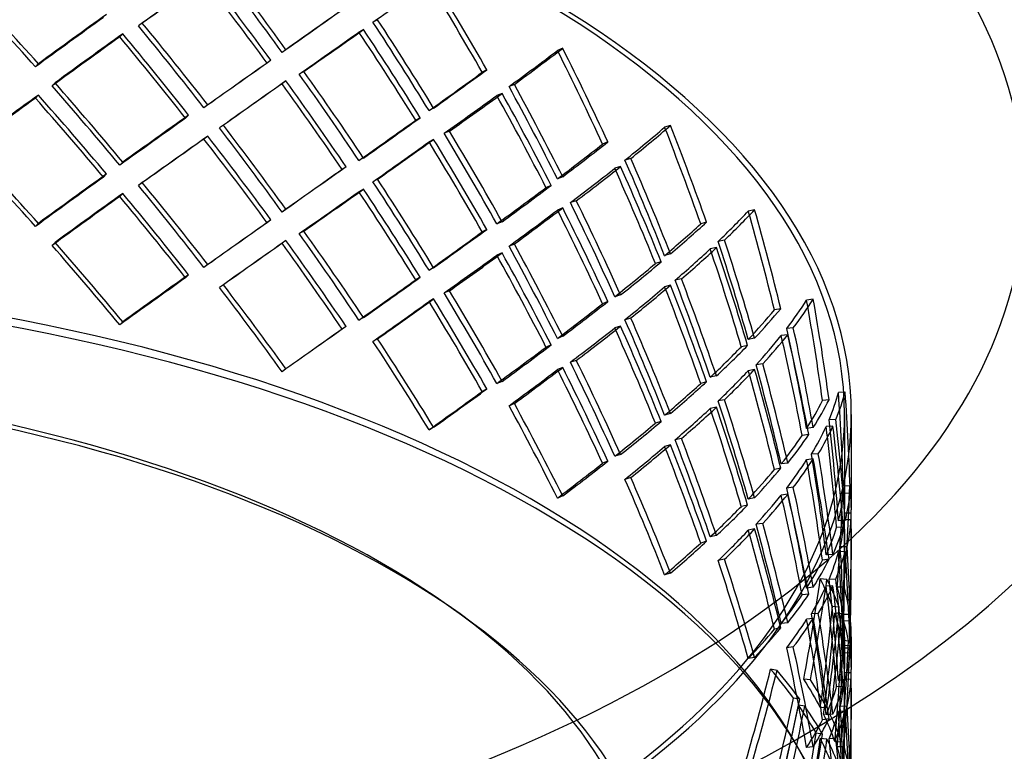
# Model space of a CAD drawing. Header units: millimetres. Extents: x -749 to 749, y -690 to 572.
# Tile 7 of 9: x 169 to 531, y 20 to 289. Entities that reach past the tile are written whole.
import ezdxf

# ---------------------------------------------------------------- set-up
doc = ezdxf.new("R2010")
doc.units = ezdxf.units.MM
doc.layers.add('HIDDEN', color=7, linetype='Continuous')
doc.layers.add('THICK', color=7, linetype='Continuous')

msp = doc.modelspace()

# ---------------------------------------------------------------- linework, layer by layer
at = {"layer": 'HIDDEN'}
for p, q in [((214.02, 287.92), (212.6, 286.88)), ((300.62, 289.16), (298.93, 288.24)), ((206.84, 283.95), (205.75, 282.82)), ((295.44, 285.5), (293.75, 284.58)), ((266.89, 278.1), (265.49, 277.07)), ((368.78, 278.61), (366.84, 277.82)), ((175.76, 272.89), (174.67, 271.77)), ((261.38, 274.2), (259.97, 273.17)), ((273.48, 270.08), (271.77, 269.15)), ((340.84, 270.7), (339.14, 269.78)), ((181.92, 265.9), (180.83, 264.77)), ((266.89, 266.61), (265.49, 265.58)), ((350.97, 265.32), (349.02, 264.53)), ((175.76, 261.4), (174.67, 260.27)), ((346.45, 262.01), (344.5, 261.22)), ((238.14, 257.75), (236.73, 256.71)), ((231.07, 254.01), (229.98, 252.88)), ((321.26, 256.58), (319.57, 255.66)), ((243.87, 250.31), (242.46, 249.28)), ((316.34, 253.06), (314.65, 252.14)), ((408.44, 250.17), (406.29, 249.53)), ((327.11, 248.1), (325.15, 247.31)), ((238.14, 246.25), (236.73, 245.22)), ((321.26, 245.09), (319.57, 244.17)), ((385.38, 244.12), (383.43, 243.33)), ((206.84, 236.67), (205.75, 235.54)), ((295.44, 238.22), (293.75, 237.3)), ((393.83, 238.06), (391.68, 237.42)), ((200.85, 232.34), (199.76, 231.22)), ((289.03, 234.98), (287.63, 233.94)), ((390.07, 235.06), (387.92, 234.42)), ((214.02, 229.15), (212.6, 228.1)), ((300.62, 230.39), (298.93, 229.47)), ((368.78, 231.33), (366.84, 230.54)), ((206.84, 225.17), (205.75, 224.05)), ((295.44, 226.73), (293.75, 225.8)), ((364.56, 228.14), (362.62, 227.35)), ((373.77, 222.45), (371.6, 221.81)), ((266.89, 219.33), (265.49, 218.29)), ((368.78, 219.83), (366.84, 219.05)), ((439.39, 219.14), (437.08, 218.66)), ((175.76, 214.12), (174.67, 212.99)), ((261.38, 215.43), (259.97, 214.39)), ((346.45, 214.73), (344.5, 213.94)), ((421.7, 214.59), (419.55, 213.95)), ((273.48, 211.31), (271.77, 210.38)), ((340.84, 211.93), (339.14, 211)), ((181.92, 207.12), (180.83, 205.99)), ((266.89, 207.84), (265.49, 206.8)), ((428.3, 207.98), (425.98, 207.5)), ((346.45, 203.24), (344.5, 202.45)), ((350.97, 206.54), (349.02, 205.75)), ((425.38, 205.22), (423.06, 204.74)), ((405.01, 199.98), (402.86, 199.34)), ((408.44, 202.88), (406.29, 202.25)), ((238.14, 198.97), (236.73, 197.94)), ((321.26, 197.81), (319.57, 196.88)), ((231.07, 195.23), (229.98, 194.11)), ((316.34, 194.29), (314.65, 193.36)), ((412.47, 193.68), (410.14, 193.2)), ((243.87, 191.54), (242.46, 190.5)), ((327.11, 189.33), (325.15, 188.53)), ((408.44, 191.39), (406.29, 190.75)), ((321.26, 186.31), (319.57, 185.39)), ((385.38, 185.35), (383.43, 184.56)), ((390.07, 187.78), (387.92, 187.14)), ((460.98, 186.19), (458.56, 185.89)), ((449.04, 182.72), (446.72, 182.25)), ((206.84, 177.89), (205.75, 176.77)), ((295.44, 179.45), (293.75, 178.52)), ((393.83, 179.29), (391.68, 178.65)), ((289.03, 176.2), (287.63, 175.17)), ((390.07, 176.28), (387.92, 175.64)), ((453.64, 175.7), (451.21, 175.4)), ((300.62, 171.61), (298.93, 170.69)), ((368.78, 172.55), (366.84, 171.77)), ((439.39, 171.86), (437.08, 171.38)), ((451.62, 173.12), (449.19, 172.82)), ((364.56, 169.37), (362.62, 168.58)), ((436.83, 169.17), (434.52, 168.7)), ((373.77, 163.68), (371.6, 163.03)), ((266.89, 160.55), (265.49, 159.52)), ((368.78, 161.06), (366.84, 160.27)), ((439.39, 160.37), (437.08, 159.89)), ((442.37, 162.4), (439.93, 162.09)), ((346.45, 155.96), (344.5, 155.17)), ((425.38, 157.94), (423.06, 157.46)), ((340.84, 153.15), (339.14, 152.23)), ((421.7, 155.81), (419.55, 155.18)), ((428.3, 149.2), (425.98, 148.73)), ((466.8, 149.21), (464.37, 148.91)), ((472.75, 152.02), (470.26, 151.9)), ((350.97, 147.77), (349.02, 146.98)), ((425.38, 146.44), (423.06, 145.97)), ((408.44, 144.11), (406.29, 143.47)), ((469.31, 141.93), (466.82, 141.8)), ((472.5, 143.76), (472.5, 109)), ((475, 143.76), (475, 108.89)), ((321.26, 139.03), (319.57, 138.11)), ((405.01, 141.2), (402.86, 140.57)), ((460.98, 138.91), (458.56, 138.61)), ((468.24, 139.46), (465.75, 139.34)), ((412.47, 134.91), (410.14, 134.43)), ((459.34, 136.38), (456.91, 136.07)), ((408.44, 132.62), (406.29, 131.98)), ((390.07, 129), (387.92, 128.36)), ((460.98, 127.42), (458.56, 127.11)), ((462.85, 129.27), (460.34, 129.15)), ((385.38, 126.58), (383.43, 125.79)), ((449.04, 123.95), (446.72, 123.47)), ((451.62, 125.84), (449.19, 125.54)), ((393.83, 120.51), (391.68, 119.87)), ((453.64, 116.93), (451.21, 116.62)), ((474.44, 117.36), (471.94, 117.42)), ((368.78, 113.78), (366.84, 112.99)), ((439.39, 113.08), (437.08, 112.61)), ((451.62, 114.35), (449.19, 114.05)), ((474.62, 114.76), (472.13, 114.63)), ((436.83, 110.4), (434.52, 109.92)), ((474.98, 107.37), (472.48, 107.43)), ((439.39, 101.59), (437.08, 101.12)), ((442.37, 103.62), (439.93, 103.32)), ((472.06, 102.29), (469.57, 102.17)), ((472.75, 104.74), (470.26, 104.62)), ((474.88, 104.95), (472.37, 105.01)), ((472.5, 101.57), (472.5, 90.12)), ((475, 101.68), (475, 90.22)), ((425.38, 99.16), (423.06, 98.68)), ((421.7, 97.04), (419.55, 96.4)), ((473.46, 95.01), (470.94, 95.07)), ((468.24, 92.18), (465.75, 92.06)), ((472.75, 93.25), (470.26, 93.12)), ((428.3, 90.43), (425.98, 89.95)), ((466.8, 90.43), (464.37, 90.13)), ((408.44, 85.34), (406.29, 84.7)), ((460.98, 80.13), (458.56, 79.83)), ((466.01, 82.94), (463.56, 83.18)), ((468.24, 80.69), (465.75, 80.56)), ((469.31, 83.15), (466.82, 83.03)), ((472.32, 80.1), (469.82, 80.16)), ((459.34, 77.6), (456.91, 77.3)), ((470.53, 72.77), (468.07, 73.01)), ((462.85, 70.5), (460.34, 70.37)), ((471.39, 70.32), (468.93, 70.56)), ((474.44, 70.08), (471.94, 70.14)), ((451.62, 67.07), (449.19, 66.76)), ((460.98, 68.64), (458.56, 68.34)), ((474.71, 67.64), (472.22, 67.71)), ((449.04, 65.18), (446.72, 64.7)), ((472.5, 61.7), (472.5, 50.22)), ((453.64, 58.15), (451.21, 57.85)), ((473.98, 60.33), (471.51, 60.58)), ((474.44, 58.58), (471.94, 58.64)), ((475, 61.6), (475, 50.11)), ((474.62, 55.98), (472.13, 55.86)), ((474.88, 57.66), (472.37, 57.73)), ((439.39, 54.31), (437.08, 53.83)), ((447.66, 49.51), (445.3, 49.92)), ((474.98, 48.59), (472.48, 48.66)), ((459.96, 45.99), (457.5, 46.23)), ((472.06, 43.52), (469.57, 43.4)), ((472.75, 45.96), (470.26, 45.84)), ((474.88, 46.17), (472.37, 46.23)), ((472.5, 42.8), (472.5, 31.35)), ((475, 42.91), (475, 31.45)), ((456.05, 38.86), (453.69, 39.28)), ((457.86, 36.31), (455.5, 36.73)), ((473.46, 36.23), (470.94, 36.29)), ((466.01, 35.66), (463.56, 35.9)), ((467.25, 33.17), (464.8, 33.41)), ((468.24, 33.4), (465.75, 33.28)), ((472.75, 34.47), (470.26, 34.35)), ((466.8, 31.66), (464.37, 31.36)), ((464.4, 25.99), (462.02, 26.41)), ((466.01, 24.17), (463.56, 24.41)), ((469.31, 24.38), (466.82, 24.25)), ((471.39, 23.04), (468.93, 23.28)), ((460.98, 21.36), (458.56, 21.06)), ((472.32, 21.33), (469.82, 21.39))]:
    msp.add_line(p, q, dxfattribs=at)
for centre, major_axis, ratio, start_param, end_param in [((0, 143.76), (675, 0), 0.5, 0, 2.617994), ((0, 165.95), (675, 0), 0.5, 0, 1.047198), ((0, 143.76), (-475, 0), 0.5, -3.141592, -0.523599), ((0, 143.76), (472.5, 0), 0.5, 0, 2.617994), ((0, 81.64), (389.17, -543.17), 0.493331, 1.577139, 1.634945), ((0, 81.64), (391.23, -546.04), 0.493331, 1.577139, 1.63464), ((0, 128.92), (474.99, 340.32), 0.008852, 1.039294, 1.097063), ((0, 70.15), (391.23, -546.04), 0.493331, 1.591108, 1.648638), ((0, 22.86), (414.46, -526.65), 0.440617, 1.702161, 1.75993), ((0, 128.92), (472.49, 338.53), 0.008852, 1.039673, 1.097751), ((0, 70.15), (389.17, -543.17), 0.493331, 1.591182, 1.649017), ((0, 128.92), (472.14, 302.76), 0.060839, -0.924816, -0.86701), ((0, 128.92), (360.23, -561.77), 0.544282, 1.473997, 1.531803), ((0, 128.92), (362.14, -564.74), 0.544282, 1.474301, 1.531803), ((0, 22.86), (412.28, -523.88), 0.440617, 1.70254, 1.760618), ((0, 81.64), (474.99, 340.32), 0.008852, 0.910293, 0.967795), ((0, 81.64), (471.65, 371.18), 0.076162, 1.074435, 1.132271), ((0, 81.64), (474.15, 373.14), 0.076162, 1.074362, 1.131892), ((0, 81.64), (472.49, 338.53), 0.008852, 0.909989, 0.967795), ((0, 22.86), (389.17, -543.17), 0.493331, 1.649017, 1.707095), ((0, 22.86), (391.23, -546.04), 0.493331, 1.648638, 1.706407), ((0, 81.64), (360.23, -561.77), 0.544282, 1.531803, 1.589609), ((0, 81.64), (362.14, -564.74), 0.544282, 1.531803, 1.589305), ((0, 70.15), (471.65, 371.18), 0.076162, 1.060392, 1.118199), ((0, 70.15), (474.15, 373.14), 0.076162, 1.060392, 1.117894), ((0, 70.15), (412.28, -523.88), 0.440617, 1.572856, 1.630662), ((0, 70.15), (414.46, -526.65), 0.440617, 1.57316, 1.630662), ((0, 128.92), (472.14, 302.76), 0.060839, -0.996966, -0.938889), ((0, 128.92), (474.64, 304.36), 0.060839, -0.996278, -0.93851), ((0, 70.15), (360.23, -561.77), 0.544282, 1.545846, 1.603681), ((0, 70.15), (362.14, -564.74), 0.544282, 1.545772, 1.603302), ((0, 128.92), (471.22, 263.2), 0.132093, -0.813349, -0.755542), ((0, 128.92), (473.71, 264.59), 0.132093, -0.813044, -0.755542), ((0, 128.92), (323.99, -580.05), 0.592932, 1.439344, 1.49715), ((0, 128.92), (325.7, -583.12), 0.592932, 1.439648, 1.49715), ((0, 81.64), (472.49, 338.53), 0.008852, 0.981838, 1.039673), ((0, 81.64), (474.99, 340.32), 0.008852, 0.981764, 1.039294), ((0, 22.86), (360.23, -561.77), 0.544282, 1.603681, 1.661759), ((0, 22.86), (362.14, -564.74), 0.544282, 1.603302, 1.661071), ((0, 81.64), (472.14, 302.76), 0.060839, -0.86701, -0.809204), ((0, 81.64), (474.64, 304.36), 0.060839, -0.86701, -0.809508), ((0, 22.86), (412.28, -523.88), 0.440617, 1.630662, 1.688468), ((0, 22.86), (414.46, -526.65), 0.440617, 1.630662, 1.688163), ((0, 70.15), (472.49, 338.53), 0.008852, 0.967795, 1.025601), ((0, 70.15), (474.99, 340.32), 0.008852, 0.967795, 1.025296), ((0, 70.15), (389.17, -543.17), 0.493331, 1.519333, 1.577139), ((0, 70.15), (391.23, -546.04), 0.493331, 1.519637, 1.577139), ((0, 81.64), (325.7, -583.12), 0.592932, 1.49715, 1.554652), ((0, 70.15), (474.15, 373.14), 0.076162, 1.131892, 1.189661), ((0, 11.37), (414.46, -526.65), 0.440617, 1.644631, 1.702161), ((0, 128.92), (471.22, 263.2), 0.132093, -0.885498, -0.827421), ((0, 128.92), (473.71, 264.59), 0.132093, -0.884811, -0.827042), ((0, 70.15), (323.99, -580.05), 0.592932, 1.511193, 1.569028), ((0, 70.15), (325.7, -583.12), 0.592932, 1.511119, 1.56865), ((0, 81.64), (323.99, -580.05), 0.592932, 1.49715, 1.554956), ((0, 70.15), (471.65, 371.18), 0.076162, 1.132271, 1.190348), ((0, 11.37), (412.28, -523.88), 0.440617, 1.644705, 1.70254), ((0, 22.86), (474.15, 373.14), 0.076162, 1.002891, 1.060392), ((0, 22.86), (471.65, 371.18), 0.076162, 1.002586, 1.060392), ((0, 22.86), (391.23, -546.04), 0.493331, 1.577139, 1.63464), ((0, 81.64), (472.14, 302.76), 0.060839, -0.938889, -0.881053), ((0, 81.64), (474.64, 304.36), 0.060839, -0.93851, -0.880979), ((0, 128.92), (472.9, 220), 0.202933, -0.687405, -0.629903), ((0, 128.92), (279.81, -601.46), 0.638179, 1.419167, 1.476668), ((0, 22.86), (389.17, -543.17), 0.493331, 1.577139, 1.634945), ((0, 22.86), (323.99, -580.05), 0.592932, 1.569028, 1.627106), ((0, 22.86), (325.7, -583.12), 0.592932, 1.56865, 1.626418), ((0, 128.92), (470.41, 218.84), 0.202933, -0.68771, -0.629903), ((0, 128.92), (278.33, -598.3), 0.638179, 1.418862, 1.476668), ((0, 70.15), (472.49, 338.53), 0.008852, 1.039673, 1.097751), ((0, 70.15), (474.99, 340.32), 0.008852, 1.039294, 1.097063), ((0, 11.37), (389.17, -543.17), 0.493331, 1.591182, 1.649017), ((0, 11.37), (391.23, -546.04), 0.493331, 1.591108, 1.648638), ((0, 70.15), (472.14, 302.76), 0.060839, -0.924816, -0.86701), ((0, 70.15), (474.64, 304.36), 0.060839, -0.924512, -0.86701), ((0, 70.15), (360.23, -561.77), 0.544282, 1.473997, 1.531803), ((0, 70.15), (362.14, -564.74), 0.544282, 1.474301, 1.531803), ((0, 81.64), (471.22, 263.2), 0.132093, -0.755542, -0.697736), ((0, 81.64), (473.71, 264.59), 0.132093, -0.755542, -0.698041), ((0, -35.91), (412.28, -523.88), 0.440617, 1.70254, 1.760618), ((0, -35.91), (414.46, -526.65), 0.440617, 1.702161, 1.75993), ((0, 81.64), (278.33, -598.3), 0.638179, 1.476668, 1.534475), ((0, 81.64), (279.81, -601.46), 0.638179, 1.476668, 1.53417), ((0, 22.86), (474.15, 373.14), 0.076162, 1.074362, 1.131892), ((0, 22.86), (472.49, 338.53), 0.008852, 0.909989, 0.967795), ((0, 22.86), (474.99, 340.32), 0.008852, 0.910293, 0.967795), ((0, 128.92), (470.41, 218.84), 0.202933, -0.759859, -0.701782), ((0, 128.92), (472.9, 220), 0.202933, -0.759172, -0.701403), ((0, 70.15), (278.33, -598.3), 0.638179, 1.490711, 1.548547), ((0, 70.15), (279.81, -601.46), 0.638179, 1.490638, 1.548168), ((0, 22.86), (471.65, 371.18), 0.076162, 1.074435, 1.132271), ((0, -35.91), (391.23, -546.04), 0.493331, 1.648638, 1.706407), ((0, 22.86), (360.23, -561.77), 0.544282, 1.531803, 1.589609), ((0, 22.86), (362.14, -564.74), 0.544282, 1.531803, 1.589305), ((0, 11.37), (474.15, 373.14), 0.076162, 1.060392, 1.117894), ((0, 11.37), (414.46, -526.65), 0.440617, 1.57316, 1.630662), ((0, -35.91), (389.17, -543.17), 0.493331, 1.649017, 1.707095), ((0, 70.15), (472.14, 302.76), 0.060839, -0.996966, -0.938889), ((0, 70.15), (474.64, 304.36), 0.060839, -0.996278, -0.93851), ((0, 11.37), (360.23, -561.77), 0.544282, 1.545846, 1.603681), ((0, 11.37), (362.14, -564.74), 0.544282, 1.545772, 1.603302), ((0, 81.64), (471.22, 263.2), 0.132093, -0.827421, -0.769585), ((0, 81.64), (473.71, 264.59), 0.132093, -0.827042, -0.769512), ((0, 11.37), (471.65, 371.18), 0.076162, 1.060392, 1.118199), ((0, 11.37), (412.28, -523.88), 0.440617, 1.572856, 1.630662), ((0, 22.86), (278.33, -598.3), 0.638179, 1.548547, 1.606624), ((0, 22.86), (279.81, -601.46), 0.638179, 1.548168, 1.605937), ((0, 70.15), (471.22, 263.2), 0.132093, -0.813349, -0.755542), ((0, 70.15), (473.71, 264.59), 0.132093, -0.813044, -0.755542), ((0, 70.15), (323.99, -580.05), 0.592932, 1.439344, 1.49715), ((0, 70.15), (325.7, -583.12), 0.592932, 1.439648, 1.49715), ((0, 128.92), (470.32, 168.38), 0.269381, -0.543606, -0.4858), ((0, 128.92), (472.81, 169.27), 0.269381, -0.543302, -0.4858), ((0, 128.92), (220.62, -616.22), 0.678054, 1.416845, 1.474651), ((0, 128.92), (221.79, -619.48), 0.678054, 1.417149, 1.474651), ((0, 22.86), (472.49, 338.53), 0.008852, 0.981838, 1.039673), ((0, 22.86), (474.99, 340.32), 0.008852, 0.981764, 1.039294), ((0, 81.64), (470.41, 218.84), 0.202933, -0.629903, -0.572097), ((0, 81.64), (472.9, 220), 0.202933, -0.629903, -0.572402), ((0, -46.42), (-475, 0), 0.5, -3.141592, -0.523599), ((0, -42.09), (-472.5, 0), 0.5, -3.141592, -0.523599), ((0, -35.91), (360.23, -561.77), 0.544282, 1.603681, 1.661759), ((0, -35.91), (362.14, -564.74), 0.544282, 1.603302, 1.661071), ((0, 22.86), (472.14, 302.76), 0.060839, -0.86701, -0.809204), ((0, 22.86), (474.64, 304.36), 0.060839, -0.86701, -0.809508), ((0, -35.91), (414.46, -526.65), 0.440617, 1.630662, 1.688163), ((0, 11.37), (472.49, 338.53), 0.008852, 0.967795, 1.025601), ((0, 11.37), (474.99, 340.32), 0.008852, 0.967795, 1.025296), ((0, 11.37), (389.17, -543.17), 0.493331, 1.519333, 1.577139), ((0, 11.37), (391.23, -546.04), 0.493331, 1.519637, 1.577139), ((0, 81.64), (220.62, -616.22), 0.678054, 1.474651, 1.532457), ((0, 81.64), (221.79, -619.48), 0.678054, 1.474651, 1.532153), ((0, -35.91), (412.28, -523.88), 0.440617, 1.630662, 1.688468), ((0, 70.15), (473.71, 264.59), 0.132093, -0.884811, -0.827042), ((0, 11.37), (325.7, -583.12), 0.592932, 1.511119, 1.56865), ((0, 22.86), (323.99, -580.05), 0.592932, 1.49715, 1.554956), ((0, 22.86), (325.7, -583.12), 0.592932, 1.49715, 1.554652), ((0, 128.92), (470.32, 168.38), 0.269381, -0.615756, -0.557679), ((0, 128.92), (472.81, 169.27), 0.269381, -0.615068, -0.5573), ((0, 70.15), (220.62, -616.22), 0.678054, 1.488694, 1.546529), ((0, 70.15), (221.79, -619.48), 0.678054, 1.48862, 1.54615), ((0, 70.15), (471.22, 263.2), 0.132093, -0.885498, -0.827421), ((0, 11.37), (323.99, -580.05), 0.592932, 1.511193, 1.569028), ((0, 81.64), (470.41, 218.84), 0.202933, -0.701782, -0.643947), ((0, 81.64), (472.9, 220), 0.202933, -0.701403, -0.643873), ((0, -35.91), (471.65, 371.18), 0.076162, 1.002586, 1.060392), ((0, -35.91), (474.15, 373.14), 0.076162, 1.002891, 1.060392), ((0, 22.86), (472.14, 302.76), 0.060839, -0.938889, -0.881053), ((0, 22.86), (474.64, 304.36), 0.060839, -0.93851, -0.880979), ((0, 22.86), (220.62, -616.22), 0.678054, 1.546529, 1.604607), ((0, 22.86), (221.79, -619.48), 0.678054, 1.54615, 1.603919), ((0, -35.91), (389.17, -543.17), 0.493331, 1.577139, 1.634945), ((0, -35.91), (391.23, -546.04), 0.493331, 1.577139, 1.63464), ((0, -35.91), (323.99, -580.05), 0.592932, 1.569028, 1.627106), ((0, -35.91), (325.7, -583.12), 0.592932, 1.56865, 1.626418), ((0, 70.15), (470.41, 218.84), 0.202933, -0.68771, -0.629903), ((0, 70.15), (472.9, 220), 0.202933, -0.687405, -0.629903), ((0, 70.15), (278.33, -598.3), 0.638179, 1.418862, 1.476668), ((0, 70.15), (279.81, -601.46), 0.638179, 1.419167, 1.476668), ((0, 11.37), (472.14, 302.76), 0.060839, -0.924816, -0.86701), ((0, 11.37), (474.64, 304.36), 0.060839, -0.924512, -0.86701), ((0, 11.37), (360.23, -561.77), 0.544282, 1.473997, 1.531803), ((0, 11.37), (362.14, -564.74), 0.544282, 1.474301, 1.531803), ((0, 22.86), (473.71, 264.59), 0.132093, -0.755542, -0.698041), ((0, 128.92), (471.13, 110.61), 0.324558, -0.37739, -0.319584), ((0, 128.92), (473.63, 111.19), 0.324558, -0.377086, -0.319584), ((0, 128.92), (148.45, -632.3), 0.709432, 1.43694, 1.494746), ((0, 128.92), (149.23, -635.65), 0.709432, 1.437245, 1.494746), ((0, 22.86), (471.22, 263.2), 0.132093, -0.755542, -0.697736), ((0, 81.64), (470.32, 168.38), 0.269381, -0.4858, -0.427994), ((0, 81.64), (472.81, 169.27), 0.269381, -0.4858, -0.428299), ((0, 22.86), (278.33, -598.3), 0.638179, 1.476668, 1.534475), ((0, 22.86), (279.81, -601.46), 0.638179, 1.476668, 1.53417), ((0, -42.09), (-400, 0), 0.5, -3.141592, -0.523599), ((0, -35.91), (472.49, 338.53), 0.008852, 0.909989, 0.967795), ((0, -35.91), (474.99, 340.32), 0.008852, 0.910293, 0.967795), ((0, 70.15), (470.41, 218.84), 0.202933, -0.759859, -0.701782), ((0, 70.15), (472.9, 220), 0.202933, -0.759172, -0.701403), ((0, 11.37), (278.33, -598.3), 0.638179, 1.490711, 1.548547), ((0, 11.37), (279.81, -601.46), 0.638179, 1.490638, 1.548168), ((0, 81.64), (148.45, -632.3), 0.709432, 1.494746, 1.552552), ((0, 81.64), (149.23, -635.65), 0.709432, 1.494746, 1.552248), ((0, -46.42), (-405, 0), 0.5, -3.141592, -0.523599), ((0, -35.91), (360.23, -561.77), 0.544282, 1.531803, 1.589609), ((0, -35.91), (362.14, -564.74), 0.544282, 1.531803, 1.589305), ((0, 128.92), (471.13, 110.61), 0.324558, -0.44954, -0.391463), ((0, 128.92), (473.63, 111.19), 0.324558, -0.448853, -0.391084), ((0, 70.15), (148.45, -632.3), 0.709432, 1.508789, 1.566625), ((0, 70.15), (149.23, -635.65), 0.709432, 1.508715, 1.566246), ((0, 22.86), (471.22, 263.2), 0.132093, -0.827421, -0.769585), ((0, 22.86), (473.71, 264.59), 0.132093, -0.827042, -0.769512), ((0, 81.64), (470.32, 168.38), 0.269381, -0.557679, -0.499843), ((0, 81.64), (472.81, 169.27), 0.269381, -0.5573, -0.499769), ((0, -35.91), (279.81, -601.46), 0.638179, 1.548168, 1.605937), ((0, 11.37), (471.22, 263.2), 0.132093, -0.813349, -0.755542), ((0, 11.37), (473.71, 264.59), 0.132093, -0.813044, -0.755542), ((0, 11.37), (323.99, -580.05), 0.592932, 1.439344, 1.49715), ((0, 11.37), (325.7, -583.12), 0.592932, 1.439648, 1.49715), ((0, -35.91), (278.33, -598.3), 0.638179, 1.548547, 1.606624), ((0, 70.15), (470.32, 168.38), 0.269381, -0.543606, -0.4858), ((0, 70.15), (472.81, 169.27), 0.269381, -0.543302, -0.4858), ((0, 70.15), (220.62, -616.22), 0.678054, 1.416845, 1.474651), ((0, 70.15), (221.79, -619.48), 0.678054, 1.417149, 1.474651), ((0, 22.86), (148.45, -632.3), 0.709432, 1.566625, 1.624702), ((0, 22.86), (149.23, -635.65), 0.709432, 1.566246, 1.624015), ((0, -35.91), (472.14, 302.76), 0.060839, -0.86701, -0.809204), ((0, -35.91), (474.64, 304.36), 0.060839, -0.86701, -0.809508), ((0, 22.86), (470.41, 218.84), 0.202933, -0.629903, -0.572097), ((0, 22.86), (472.9, 220), 0.202933, -0.629903, -0.572402), ((0, 22.86), (220.62, -616.22), 0.678054, 1.474651, 1.532457), ((0, 22.86), (221.79, -619.48), 0.678054, 1.474651, 1.532153), ((0, 81.64), (471.13, 110.61), 0.324558, -0.319584, -0.261778), ((0, 81.64), (473.63, 111.19), 0.324558, -0.319584, -0.262083), ((0, 128.92), (472.21, 45.71), 0.358992, -0.189959, -0.132153), ((0, 128.92), (474.71, 45.96), 0.358992, -0.189654, -0.132153), ((0, 128.92), (62.26, -643.14), 0.728271, 1.478251, 1.536057), ((0, 128.92), (62.59, -646.54), 0.728271, 1.478556, 1.536057), ((0, -35.91), (323.99, -580.05), 0.592932, 1.49715, 1.554956), ((0, -35.91), (325.7, -583.12), 0.592932, 1.49715, 1.554652), ((0, 70.15), (470.32, 168.38), 0.269381, -0.615756, -0.557679), ((0, 70.15), (472.81, 169.27), 0.269381, -0.615068, -0.5573), ((0, 11.37), (220.62, -616.22), 0.678054, 1.488694, 1.546529), ((0, 11.37), (221.79, -619.48), 0.678054, 1.48862, 1.54615), ((0, 143.76), (-475, 0), 0.5, 0, 2.617994), ((0, 143.76), (472.5, 0), 0.5, -3.141592, -0.523599), ((0, 143.76), (472.5, 0), 0.5, -0.523599, 0), ((0, 143.76), (-475, 0), 0.5, 2.617994, 3.141593), ((0, 81.64), (62.26, -643.14), 0.728271, 1.536057, 1.593863), ((0, 81.64), (62.59, -646.54), 0.728271, 1.536057, 1.593559), ((0, 22.86), (470.41, 218.84), 0.202933, -0.701782, -0.643947), ((0, 22.86), (472.9, 220), 0.202933, -0.701403, -0.643873), ((0, 128.92), (472.21, 45.71), 0.358992, -0.262109, -0.204031), ((0, 128.92), (474.71, 45.96), 0.358992, -0.261421, -0.203652), ((0, 70.15), (62.26, -643.14), 0.728271, 1.5501, 1.607936), ((0, 70.15), (62.59, -646.54), 0.728271, 1.550026, 1.607557), ((0, -35.91), (220.62, -616.22), 0.678054, 1.546529, 1.604607), ((0, -35.91), (221.79, -619.48), 0.678054, 1.54615, 1.603919), ((0, 81.64), (471.13, 110.61), 0.324558, -0.391463, -0.333627), ((0, 81.64), (473.63, 111.19), 0.324558, -0.391084, -0.333553), ((0, 11.37), (470.41, 218.84), 0.202933, -0.68771, -0.629903), ((0, 11.37), (472.9, 220), 0.202933, -0.687405, -0.629903), ((0, 11.37), (278.33, -598.3), 0.638179, 1.418862, 1.476668), ((0, 11.37), (279.81, -601.46), 0.638179, 1.419167, 1.476668), ((0, 70.15), (471.13, 110.61), 0.324558, -0.37739, -0.319584), ((0, 70.15), (473.63, 111.19), 0.324558, -0.377086, -0.319584), ((0, 70.15), (148.45, -632.3), 0.709432, 1.43694, 1.494746), ((0, 22.86), (62.26, -643.14), 0.728271, 1.607936, 1.666013), ((0, 70.15), (149.23, -635.65), 0.709432, 1.437245, 1.494746), ((0, 22.86), (62.59, -646.54), 0.728271, 1.607557, 1.665325), ((0, -35.91), (471.22, 263.2), 0.132093, -0.755542, -0.697736), ((0, -35.91), (473.71, 264.59), 0.132093, -0.755542, -0.698041), ((0, 22.86), (470.32, 168.38), 0.269381, -0.4858, -0.427994), ((0, 22.86), (472.81, 169.27), 0.269381, -0.4858, -0.428299), ((0, -35.91), (278.33, -598.3), 0.638179, 1.476668, 1.534475), ((0, -35.91), (279.81, -601.46), 0.638179, 1.476668, 1.53417), ((0, 22.86), (148.45, -632.3), 0.709432, 1.494746, 1.552552), ((0, 22.86), (149.23, -635.65), 0.709432, 1.494746, 1.552248), ((0, 128.92), (-31.36, -644.86), 0.731099, 1.530702, 1.588508), ((0, 128.92), (-472.43, 22.97), 0.364251, -3.123881, -3.075174), ((0, 128.92), (-31.53, -648.27), 0.731099, 1.531006, 1.588508), ((0, 128.92), (-474.93, 23.1), 0.364251, -3.123881, -3.075174), ((0, 70.15), (471.13, 110.61), 0.324558, -0.44954, -0.391463), ((0, 70.15), (473.63, 111.19), 0.324558, -0.448853, -0.391084), ((0, 11.37), (148.45, -632.3), 0.709432, 1.508789, 1.566625), ((0, 11.37), (149.23, -635.65), 0.709432, 1.508715, 1.566246), ((0, 81.64), (472.21, 45.71), 0.358992, -0.132153, -0.074347), ((0, 81.64), (474.71, 45.96), 0.358992, -0.132153, -0.074651), ((0, 22.86), (470.32, 168.38), 0.269381, -0.557679, -0.499843), ((0, 22.86), (472.81, 169.27), 0.269381, -0.5573, -0.499769), ((0, 128.92), (-472.43, 22.97), 0.364251, -3.13298, -3.123881), ((0, 128.92), (-474.93, 23.1), 0.364251, -3.132676, -3.123881), ((0, 81.64), (-31.36, -644.86), 0.731099, 1.637215, 1.646314), ((0, 81.64), (-31.53, -648.27), 0.731099, 1.637215, 1.64601), ((0, 11.37), (472.81, 169.27), 0.269381, -0.543302, -0.4858), ((0, 11.37), (221.79, -619.48), 0.678054, 1.417149, 1.474651), ((0, -35.91), (148.45, -632.3), 0.709432, 1.566625, 1.624702), ((0, -35.91), (149.23, -635.65), 0.709432, 1.566246, 1.624015), ((0, 81.64), (472.21, 45.71), 0.358992, -0.204031, -0.146196), ((0, 81.64), (474.71, 45.96), 0.358992, -0.203652, -0.146122), ((0, 128.92), (-472.43, 22.97), 0.364251, 3.078055, 3.136133), ((0, 81.64), (-31.36, -644.86), 0.731099, 1.588508, 1.637215), ((0, 70.15), (-31.36, -644.86), 0.731099, 1.637215, 1.660387), ((0, 128.92), (-474.93, 23.1), 0.364251, 3.078743, 3.136512), ((0, 81.64), (-31.53, -648.27), 0.731099, 1.588508, 1.637215), ((0, 70.15), (-31.53, -648.27), 0.731099, 1.637215, 1.660008), ((0, 11.37), (470.32, 168.38), 0.269381, -0.543606, -0.4858), ((0, 11.37), (220.62, -616.22), 0.678054, 1.416845, 1.474651), ((0, -35.91), (470.41, 218.84), 0.202933, -0.629903, -0.572097), ((0, -35.91), (472.9, 220), 0.202933, -0.629903, -0.572402), ((0, 22.86), (-31.36, -644.86), 0.731099, 1.660387, 1.718464), ((0, 22.86), (-31.53, -648.27), 0.731099, 1.660008, 1.717776), ((0, 70.15), (472.21, 45.71), 0.358992, -0.189959, -0.132153), ((0, 70.15), (474.71, 45.96), 0.358992, -0.189654, -0.132153), ((0, 70.15), (62.26, -643.14), 0.728271, 1.478251, 1.536057), ((0, 70.15), (62.59, -646.54), 0.728271, 1.478556, 1.536057), ((0, -35.91), (220.62, -616.22), 0.678054, 1.474651, 1.532457), ((0, -35.91), (221.79, -619.48), 0.678054, 1.474651, 1.532153), ((0, 22.86), (471.13, 110.61), 0.324558, -0.319584, -0.261778), ((0, 22.86), (473.63, 111.19), 0.324558, -0.319584, -0.262083), ((0, 70.15), (-31.36, -644.86), 0.731099, 1.602551, 1.637215), ((0, 70.15), (-31.53, -648.27), 0.731099, 1.602477, 1.637215), ((0, 128.92), (-121.1, -636.71), 0.717311, 1.577345, 1.635151), ((0, 128.92), (-121.74, -640.08), 0.717311, 1.57765, 1.635151), ((0, 70.15), (472.21, 45.71), 0.358992, -0.262109, -0.204031), ((0, 70.15), (474.71, 45.96), 0.358992, -0.261421, -0.203652), ((0, 128.92), (-471.52, 89.68), 0.338836, -2.940216, -2.88241), ((0, 11.37), (62.26, -643.14), 0.728271, 1.5501, 1.607936), ((0, 128.92), (-474.02, 90.15), 0.338836, -2.939912, -2.88241), ((0, 22.86), (62.26, -643.14), 0.728271, 1.536057, 1.593863), ((0, 11.37), (62.59, -646.54), 0.728271, 1.550026, 1.607557), ((0, 22.86), (62.59, -646.54), 0.728271, 1.536057, 1.593559), ((0, 81.64), (-472.43, 22.97), 0.364251, -3.075174, -3.017368), ((0, 81.64), (-474.93, 23.1), 0.364251, -3.075174, -3.017672), ((0, 22.86), (471.13, 110.61), 0.324558, -0.391463, -0.333627), ((0, 22.86), (473.63, 111.19), 0.324558, -0.391084, -0.333553), ((0, 81.64), (-121.1, -636.71), 0.717311, 1.635151, 1.692958), ((0, 81.64), (-121.74, -640.08), 0.717311, 1.635151, 1.692653), ((0, -35.91), (62.26, -643.14), 0.728271, 1.607936, 1.666013), ((0, -35.91), (62.59, -646.54), 0.728271, 1.607557, 1.665325), ((0, 70.15), (-121.1, -636.71), 0.717311, 1.649195, 1.70703), ((0, 70.15), (-121.74, -640.08), 0.717311, 1.649121, 1.706651), ((0, 128.92), (-471.52, 89.68), 0.338836, -3.012366, -2.954289), ((0, 128.92), (-474.02, 90.15), 0.338836, -3.011678, -2.95391), ((0, 11.37), (471.13, 110.61), 0.324558, -0.37739, -0.319584), ((0, 11.37), (473.63, 111.19), 0.324558, -0.377086, -0.319584), ((0, 11.37), (148.45, -632.3), 0.709432, 1.43694, 1.494746), ((0, 11.37), (149.23, -635.65), 0.709432, 1.437245, 1.494746), ((0, 81.64), (-472.43, 22.97), 0.364251, -3.123881, -3.089217), ((0, 81.64), (-474.93, 23.1), 0.364251, -3.123881, -3.089143), ((0, -35.91), (470.32, 168.38), 0.269381, -0.4858, -0.427994), ((0, -35.91), (472.81, 169.27), 0.269381, -0.4858, -0.428299), ((0, 81.64), (-472.43, 22.97), 0.364251, 3.136133, 3.159304), ((0, 81.64), (-474.93, 23.1), 0.364251, 3.136512, 3.159304), ((0, -35.91), (149.23, -635.65), 0.709432, 1.494746, 1.552248), ((0, 22.86), (-121.1, -636.71), 0.717311, 1.70703, 1.765108), ((0, 70.15), (-31.36, -644.86), 0.731099, 1.530702, 1.588508), ((0, 22.86), (-121.74, -640.08), 0.717311, 1.706651, 1.76442), ((0, 70.15), (-472.43, 22.97), 0.364251, -3.123881, -3.075174), ((0, 70.15), (-31.53, -648.27), 0.731099, 1.531006, 1.588508), ((0, 70.15), (-474.93, 23.1), 0.364251, -3.123881, -3.075174), ((0, -35.91), (148.45, -632.3), 0.709432, 1.494746, 1.552552), ((0, 22.86), (472.21, 45.71), 0.358992, -0.132153, -0.074347), ((0, 22.86), (474.71, 45.96), 0.358992, -0.132153, -0.074651), ((0, 128.92), (-198.24, -621.92), 0.689646, 1.604995, 1.662801), ((0, 128.92), (-199.29, -625.21), 0.689646, 1.6053, 1.662801), ((0, 128.92), (-470.5, 149.97), 0.289457, -2.766446, -2.708639), ((0, 128.92), (-472.99, 150.77), 0.289457, -2.766141, -2.708639), ((0, 70.15), (-472.43, 22.97), 0.364251, -3.13298, -3.123881), ((0, 22.86), (-31.36, -644.86), 0.731099, 1.637215, 1.646314), ((0, 70.15), (-474.93, 23.1), 0.364251, -3.132676, -3.123881), ((0, 22.86), (-31.53, -648.27), 0.731099, 1.637215, 1.64601), ((0, 81.64), (-471.52, 89.68), 0.338836, -2.88241, -2.824604), ((0, 81.64), (-474.02, 90.15), 0.338836, -2.88241, -2.824908), ((0, 22.86), (474.71, 45.96), 0.358992, -0.203652, -0.146122), ((0, 70.15), (-472.43, 22.97), 0.364251, 3.078055, 3.136133), ((0, 11.37), (-31.36, -644.86), 0.731099, 1.637215, 1.660387), ((0, 70.15), (-474.93, 23.1), 0.364251, 3.078743, 3.136512), ((0, 11.37), (-31.53, -648.27), 0.731099, 1.637215, 1.660008), ((0, 22.86), (472.21, 45.71), 0.358992, -0.204031, -0.146196), ((0, 22.86), (-31.36, -644.86), 0.731099, 1.588508, 1.637215), ((0, 22.86), (-31.53, -648.27), 0.731099, 1.588508, 1.637215), ((0, 81.64), (-198.24, -621.92), 0.689646, 1.662801, 1.720608), ((0, 70.15), (-198.24, -621.92), 0.689646, 1.676845, 1.73468), ((0, 81.64), (-199.29, -625.21), 0.689646, 1.662801, 1.720303), ((0, 70.15), (-199.29, -625.21), 0.689646, 1.676771, 1.734301), ((0, 128.92), (-470.5, 149.97), 0.289457, -2.838596, -2.780518), ((0, 128.92), (-472.99, 150.77), 0.289457, -2.837908, -2.780139), ((0, -35.91), (-31.36, -644.86), 0.731099, 1.660387, 1.718464), ((0, 81.64), (-471.52, 89.68), 0.338836, -2.954289, -2.896453), ((0, 11.37), (472.21, 45.71), 0.358992, -0.189959, -0.132153), ((0, 81.64), (-474.02, 90.15), 0.338836, -2.95391, -2.896379), ((0, 11.37), (474.71, 45.96), 0.358992, -0.189654, -0.132153), ((0, 11.37), (62.26, -643.14), 0.728271, 1.478251, 1.536057), ((0, 11.37), (62.59, -646.54), 0.728271, 1.478556, 1.536057), ((0, -35.91), (-31.53, -648.27), 0.731099, 1.660008, 1.717776), ((0, -35.91), (471.13, 110.61), 0.324558, -0.319584, -0.261778), ((0, -35.91), (473.63, 111.19), 0.324558, -0.319584, -0.262083), ((0, 11.37), (-31.36, -644.86), 0.731099, 1.602551, 1.637215), ((0, 11.37), (-31.53, -648.27), 0.731099, 1.602477, 1.637215), ((0, 22.86), (-198.24, -621.92), 0.689646, 1.73468, 1.792757), ((0, 22.86), (-199.29, -625.21), 0.689646, 1.734301, 1.79207), ((0, 70.15), (-121.1, -636.71), 0.717311, 1.577345, 1.635151), ((0, 70.15), (-121.74, -640.08), 0.717311, 1.57765, 1.635151), ((0, 70.15), (-471.52, 89.68), 0.338836, -2.940216, -2.88241), ((0, 70.15), (-474.02, 90.15), 0.338836, -2.939912, -2.88241), ((0, -35.91), (62.26, -643.14), 0.728271, 1.536057, 1.593863), ((0, -35.91), (62.59, -646.54), 0.728271, 1.536057, 1.593559), ((0, 22.86), (-472.43, 22.97), 0.364251, -3.075174, -3.017368), ((0, 22.86), (-474.93, 23.1), 0.364251, -3.075174, -3.017672)]:
    msp.add_ellipse(centre, major_axis=major_axis, ratio=ratio, start_param=start_param, end_param=end_param, dxfattribs=at)
at = {"layer": 'THICK'}
for centre, major_axis, start_param, end_param in [((0, 225.01), (606.8, 0), 1.047198, 4.18879), ((0, 225.01), (538.6, 0), -0.523599, 2.617994), ((0, 225.01), (606.8, 0), -0.523599, 1.047198), ((0, 225.01), (538.6, 0), 2.617994, 5.759587), ((0, 143.76), (675, 0), -3.141592, -0.523599), ((0, 225.01), (606.8, 0), -2.094395, -0.523599)]:
    msp.add_ellipse(centre, major_axis=major_axis, ratio=0.5, start_param=start_param, end_param=end_param, dxfattribs=at)

doc.saveas('drawing.dxf')
